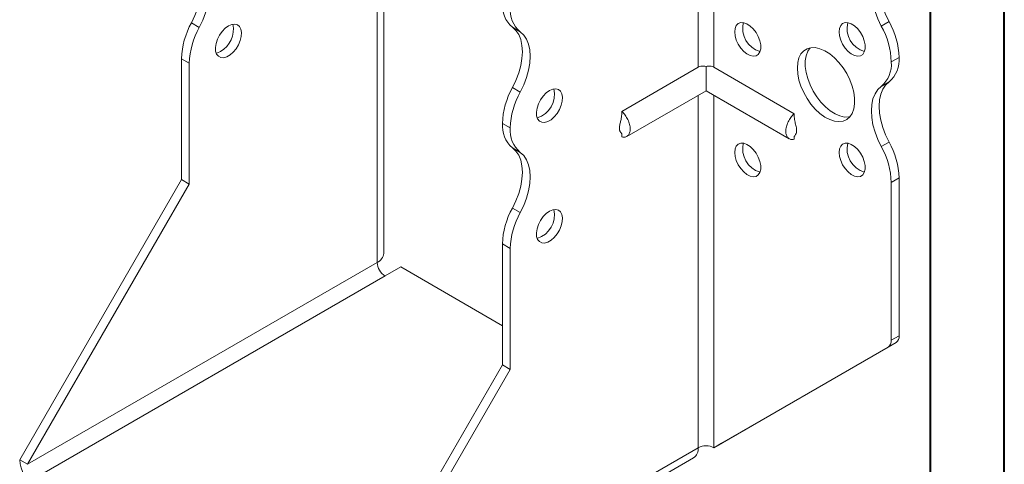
# Model space of a CAD drawing. Header units: millimetres. Extents: x 0 to 210, y 0 to 297.
# Tile 3 of 6: x 143 to 210, y 59 to 89. Entities that reach past the tile are written whole.
import ezdxf

# ---------------------------------------------------------------- set-up
doc = ezdxf.new("R2010")
doc.units = ezdxf.units.MM

msp = doc.modelspace()

# ---------------------------------------------------------------- linework, layer by layer
at = {"color": 7, "linetype": 'Continuous', "lineweight": 40}
for p, q in [((210.079, 0.215), (210.079, 297.215)), ((205.079, 5.215), (205.079, 292.215))]:
    msp.add_line(p, q, dxfattribs=at)
at = {"color": 7, "linetype": 'Continuous', "lineweight": 15}
for p, q in [((168.036, 72.796), (168.036, 96.578)), ((167.597, 72.184), (167.597, 95.966)), ((189.34, 91.676), (189.34, 85.4)), ((190.401, 85.4), (190.401, 91.676)), ((155.013, 88.415), (155.544, 88.109)), ((177.287, 87.806), (176.757, 88.112)), ((201.747, 88.193), (202.277, 88.499)), ((202.952, 86.069), (202.422, 85.763)), ((202.422, 85.762), (202.952, 86.068)), ((202.952, 86.069), (202.952, 86.068)), ((154.869, 85.679), (154.338, 85.985)), ((154.338, 77.799), (154.338, 85.985)), ((154.869, 77.493), (154.869, 85.679)), ((189.34, 85.4), (184.168, 82.414)), ((189.871, 85.455), (189.871, 83.817)), ((190.401, 85.4), (195.845, 82.257)), ((202.422, 85.763), (202.422, 85.762)), ((202.277, 84.417), (201.747, 84.111)), ((176.757, 84.029), (177.287, 83.722)), ((184.505, 80.72), (189.871, 83.817)), ((189.34, 83.511), (189.34, 59.632)), ((189.871, 83.817), (195.508, 80.563)), ((190.401, 59.632), (190.401, 83.511)), ((176.612, 81.292), (176.082, 81.598)), ((176.082, 81.597), (176.082, 81.598)), ((176.082, 81.597), (176.612, 81.291)), ((176.612, 81.291), (176.612, 81.292)), ((184.168, 80.908), (184.168, 80.686)), ((195.846, 80.745), (195.845, 80.529)), ((201.747, 80.027), (202.277, 80.334)), ((177.287, 79.64), (176.757, 79.947)), ((143.378, 58.815), (154.338, 77.799)), ((143.909, 58.509), (154.869, 77.493)), ((154.869, 77.493), (154.338, 77.799)), ((202.952, 77.904), (202.422, 77.597)), ((202.422, 77.597), (202.422, 66.912)), ((202.952, 77.904), (202.952, 67.218)), ((176.757, 75.863), (177.287, 75.557)), ((176.612, 73.127), (176.082, 73.433)), ((176.082, 65.247), (176.082, 73.433)), ((176.612, 64.94), (176.612, 73.127)), ((167.597, 72.184), (143.909, 58.509)), ((168.127, 71.265), (169.188, 71.878)), ((176.082, 67.898), (169.188, 71.878)), ((144.439, 57.591), (168.127, 71.265)), ((190.931, 59.938), (202.745, 66.76)), ((202.745, 66.76), (202.215, 66.454)), ((202.422, 66.912), (202.952, 67.218)), ((190.401, 59.632), (202.215, 66.454)), ((165.122, 46.263), (176.082, 65.247)), ((165.652, 45.957), (176.612, 64.94)), ((176.082, 65.247), (176.612, 64.94)), ((165.652, 45.957), (189.34, 59.632)), ((189.34, 59.632), (189.34, 59.632)), ((190.401, 59.632), (190.931, 59.938)), ((143.909, 58.509), (143.378, 58.815)), ((165.341, 45.27), (189.029, 58.945))]:
    msp.add_line(p, q, dxfattribs=at)
at = {"color": 7, "linetype": 'Continuous', "lineweight": 15, "flags": 128}
for points in [[(155.013, 92.499), (155.25, 92.282), (155.439, 92.001), (155.577, 91.664), (155.661, 91.276), (155.689, 90.847), (155.661, 90.385), (155.577, 89.901), (155.439, 89.404), (155.25, 88.905), (155.013, 88.415)], [(155.544, 88.109), (155.78, 88.599), (155.969, 89.098), (156.107, 89.595), (156.191, 90.079), (156.219, 90.541), (156.191, 90.97), (156.107, 91.358), (155.969, 91.695), (155.78, 91.975), (155.544, 92.193)], [(201.747, 88.193), (201.51, 88.683), (201.321, 89.182), (201.183, 89.678), (201.099, 90.163), (201.071, 90.625), (201.099, 91.054), (201.183, 91.441), (201.321, 91.779), (201.51, 92.059), (201.747, 92.276)], [(202.277, 92.582), (202.041, 92.365), (201.852, 92.085), (201.714, 91.747), (201.63, 91.36), (201.601, 90.931), (201.63, 90.469), (201.714, 89.985), (201.852, 89.488), (202.041, 88.989), (202.277, 88.499)], [(157.52, 88.21), (157.301, 88.051), (157.095, 87.838), (156.915, 87.584), (156.774, 87.305), (156.68, 87.019), (156.638, 86.744), (156.652, 86.496), (156.721, 86.293), (156.839, 86.145), (157.001, 86.063), (157.195, 86.052), (157.41, 86.112), (157.631, 86.24), (157.846, 86.428), (158.04, 86.663), (158.201, 86.931), (158.32, 87.216), (158.389, 87.499), (158.403, 87.762), (158.361, 87.99), (158.267, 88.167), (158.125, 88.282), (157.946, 88.329), (157.74, 88.304), (157.52, 88.21)], [(176.757, 84.029), (176.993, 84.519), (177.182, 85.017), (177.32, 85.514), (177.404, 85.999), (177.433, 86.46), (177.404, 86.889), (177.32, 87.277), (177.182, 87.614), (176.993, 87.895), (176.757, 88.112)], [(191.815, 87.803), (191.843, 88.04), (191.924, 88.231), (192.055, 88.363), (192.225, 88.427), (192.426, 88.421), (192.643, 88.343), (192.865, 88.199), (193.075, 87.999), (193.262, 87.754), (193.414, 87.479), (193.521, 87.194), (193.576, 86.914), (193.576, 86.658), (193.521, 86.442), (193.414, 86.28), (193.262, 86.181), (193.075, 86.152), (192.865, 86.194), (192.643, 86.306), (192.426, 86.479), (192.225, 86.704), (192.055, 86.966), (191.924, 87.248), (191.843, 87.533), (191.815, 87.803)], [(198.886, 87.803), (198.914, 88.041), (198.995, 88.232), (199.126, 88.364), (199.296, 88.428), (199.497, 88.421), (199.715, 88.344), (199.936, 88.2), (200.146, 87.999), (200.333, 87.754), (200.485, 87.48), (200.592, 87.194), (200.647, 86.915), (200.647, 86.659), (200.592, 86.443), (200.485, 86.28), (200.333, 86.181), (200.146, 86.152), (199.936, 86.195), (199.715, 86.306), (199.497, 86.48), (199.296, 86.705), (199.126, 86.966), (198.995, 87.248), (198.914, 87.533), (198.886, 87.803)], [(177.287, 83.722), (177.524, 84.212), (177.713, 84.711), (177.851, 85.208), (177.935, 85.692), (177.963, 86.154), (177.935, 86.583), (177.851, 86.971), (177.713, 87.308), (177.524, 87.589), (177.287, 87.806)], [(196.058, 85.353), (196.086, 85.717), (196.169, 86.037), (196.305, 86.306), (196.489, 86.515), (196.718, 86.658), (196.983, 86.731), (197.277, 86.733), (197.593, 86.662), (197.92, 86.522), (198.249, 86.315), (198.572, 86.049), (198.878, 85.73), (199.159, 85.369), (199.406, 84.974), (199.613, 84.558), (199.774, 84.133), (199.884, 83.71), (199.94, 83.303), (199.94, 82.922), (199.884, 82.579), (199.774, 82.283), (199.613, 82.043), (199.406, 81.867), (199.159, 81.758), (198.878, 81.72), (198.572, 81.755), (198.249, 81.861), (197.92, 82.035), (197.593, 82.272), (197.277, 82.566), (196.983, 82.907), (196.718, 83.287), (196.489, 83.694), (196.305, 84.116), (196.169, 84.541), (196.086, 84.958), (196.058, 85.353)], [(196.918, 86.721), (196.761, 86.485), (196.651, 86.189), (196.595, 85.846), (196.595, 85.465), (196.651, 85.057), (196.761, 84.635), (196.922, 84.21), (197.129, 83.794), (197.376, 83.399), (197.657, 83.037), (197.963, 82.719), (198.286, 82.452), (198.615, 82.246), (198.942, 82.105), (199.258, 82.035), (199.552, 82.036), (199.617, 82.047)], [(156.99, 86.474), (156.77, 86.38), (156.689, 86.362)], [(201.747, 80.027), (201.51, 80.517), (201.321, 81.016), (201.183, 81.513), (201.099, 81.997), (201.071, 82.459), (201.099, 82.888), (201.183, 83.276), (201.321, 83.613), (201.51, 83.894), (201.747, 84.111)], [(202.277, 84.417), (202.041, 84.2), (201.852, 83.919), (201.714, 83.582), (201.63, 83.194), (201.601, 82.765), (201.63, 82.304), (201.714, 81.819), (201.852, 81.322), (202.041, 80.824), (202.277, 80.334)], [(179.264, 83.823), (179.044, 83.664), (178.838, 83.451), (178.659, 83.197), (178.518, 82.918), (178.423, 82.632), (178.382, 82.357), (178.396, 82.11), (178.464, 81.906), (178.583, 81.758), (178.744, 81.676), (178.939, 81.665), (179.153, 81.725), (179.375, 81.853), (179.589, 82.041), (179.783, 82.276), (179.945, 82.545), (180.064, 82.829), (180.132, 83.112), (180.146, 83.375), (180.105, 83.603), (180.01, 83.78), (179.869, 83.895), (179.69, 83.942), (179.484, 83.918), (179.264, 83.823)], [(191.815, 79.637), (191.843, 79.875), (191.924, 80.066), (192.055, 80.198), (192.225, 80.262), (192.426, 80.255), (192.643, 80.178), (192.865, 80.034), (193.075, 79.833), (193.262, 79.588), (193.414, 79.314), (193.521, 79.028), (193.576, 78.749), (193.576, 78.493), (193.521, 78.277), (193.414, 78.114), (193.262, 78.015), (193.075, 77.986), (192.865, 78.029), (192.643, 78.14), (192.426, 78.314), (192.225, 78.539), (192.055, 78.8), (191.924, 79.082), (191.843, 79.367), (191.815, 79.637)], [(198.886, 79.638), (198.914, 79.876), (198.995, 80.066), (199.126, 80.198), (199.296, 80.263), (199.497, 80.256), (199.715, 80.178), (199.936, 80.035), (200.146, 79.834), (200.333, 79.589), (200.485, 79.315), (200.592, 79.029), (200.647, 78.749), (200.647, 78.493), (200.592, 78.277), (200.485, 78.115), (200.333, 78.016), (200.146, 77.987), (199.936, 78.029), (199.715, 78.141), (199.497, 78.315), (199.296, 78.539), (199.126, 78.801), (198.995, 79.083), (198.914, 79.368), (198.886, 79.638)], [(176.757, 75.863), (176.993, 76.353), (177.182, 76.852), (177.32, 77.349), (177.404, 77.833), (177.433, 78.295), (177.404, 78.724), (177.32, 79.111), (177.182, 79.449), (176.993, 79.729), (176.757, 79.947)], [(177.287, 75.557), (177.524, 76.047), (177.713, 76.546), (177.851, 77.043), (177.935, 77.527), (177.963, 77.989), (177.935, 78.418), (177.851, 78.805), (177.713, 79.143), (177.524, 79.423), (177.287, 79.64)], [(179.264, 75.657), (179.044, 75.498), (178.838, 75.285), (178.659, 75.031), (178.518, 74.753), (178.423, 74.467), (178.382, 74.191), (178.396, 73.944), (178.464, 73.74), (178.583, 73.593), (178.744, 73.511), (178.939, 73.5), (179.153, 73.56), (179.375, 73.688), (179.589, 73.875), (179.783, 74.111), (179.945, 74.379), (180.064, 74.664), (180.132, 74.947), (180.146, 75.21), (180.105, 75.437), (180.01, 75.614), (179.869, 75.73), (179.69, 75.777), (179.484, 75.752), (179.264, 75.657)]]:
    msp.add_lwpolyline(points, dxfattribs=at)
at = {"color": 7, "linetype": 'Continuous', "lineweight": 15}
for centre, radius, start, end in [((178.034, 89.597), 1.959, 175.16254, 229.32327), ((178.564, 89.291), 1.959, 175.16254, 229.32327), ((159.644, 85.82), 5.308, 150.73258, 178.21727), ((160.175, 85.514), 5.308, 150.73258, 178.21727), ((156.105, 87.983), 1.749, 300.39229, 11.17657), ((194.004, 88.046), 1.65, 166.69046, 253.30416), ((201.075, 88.046), 1.65, 166.69046, 253.30416), ((197.116, 85.598), 5.308, 1.78273, 29.26742), ((197.646, 85.904), 5.308, 1.78273, 29.26742), ((201, 85.903), 1.959, 310.67673, 4.83746), ((200.47, 85.596), 1.959, 310.67673, 4.83746), ((181.388, 81.433), 5.308, 150.73258, 178.21727), ((181.918, 81.127), 5.308, 150.73258, 178.21727), ((177.959, 83.556), 1.65, 286.69605, 13.30932), ((178.034, 81.432), 1.959, 175.16254, 229.32327), ((178.564, 81.126), 1.959, 175.16254, 229.32327), ((194.004, 79.88), 1.65, 166.69046, 253.30416), ((201.075, 79.881), 1.65, 166.69046, 253.30416), ((197.646, 77.738), 5.308, 1.78273, 29.26742), ((197.116, 77.432), 5.308, 1.78273, 29.26742), ((181.388, 73.268), 5.308, 150.73258, 178.21727), ((181.918, 72.962), 5.308, 150.73258, 178.21727), ((177.959, 75.39), 1.65, 286.69605, 13.30932), ((167.285, 72.871), 0.754, 294.37466, 354.3052), ((168.748, 72.236), 1.153, 182.60548, 237.39452), ((201.921, 66.862), 0.503, 305.69804, 5.62038), ((202.451, 67.169), 0.503, 305.69804, 5.62038), ((188.605, 59.551), 0.739, 305.01333, 6.29885), ((189.871, 58.608), 1.153, 62.60967, 117.39033), ((145.681, 58.92), 2.305, 182.60548, 237.39452)]:
    msp.add_arc(centre, radius, start, end, dxfattribs=at)
for points, knots in [([(189.871, 85.455), (189.824, 85.469), (189.776, 85.478), (189.68, 85.486), (189.634, 85.486), (189.496, 85.469), (189.411, 85.441), (189.34, 85.4)], [0, 0, 0, 0, 0.25, 0.25, 0.5, 0.5, 1, 1, 1, 1]), ([(190.401, 85.4), (190.366, 85.421), (190.327, 85.438), (190.243, 85.465), (190.2, 85.475), (190.062, 85.491), (189.965, 85.484), (189.871, 85.455)], [0, 0, 0, 0, 0.25, 0.25, 0.5, 0.5, 1, 1, 1, 1]), ([(184.168, 82.211), (184.154, 82.093), (184.132, 81.894), (184.062, 81.655), (184.021, 81.476), (183.999, 81.325), (184.004, 81.193), (184.028, 81.105), (184.065, 81.025), (184.132, 80.961), (184.155, 80.915), (184.168, 80.89)], [0, 0, 0, 0, 0.183845, 0.312711, 0.387766, 0.468607, 0.561014, 0.614242, 0.675479, 0.825899, 1, 1, 1, 1]), ([(184.168, 80.686), (184.208, 80.676), (184.248, 80.67), (184.325, 80.668), (184.361, 80.671), (184.43, 80.685), (184.462, 80.697), (184.523, 80.729), (184.551, 80.749), (184.602, 80.797), (184.624, 80.825), (184.663, 80.888), (184.68, 80.924), (184.707, 81), (184.717, 81.041), (184.73, 81.128), (184.733, 81.175), (184.733, 81.272), (184.73, 81.322), (184.717, 81.425), (184.707, 81.478), (184.667, 81.64), (184.627, 81.748), (184.526, 81.962), (184.465, 82.063), (184.361, 82.207), (184.325, 82.252), (184.248, 82.338), (184.208, 82.377), (184.168, 82.414)], [0, 0, 0, 0, 0.0625, 0.0625, 0.125, 0.125, 0.1875, 0.1875, 0.25, 0.25, 0.3125, 0.3125, 0.375, 0.375, 0.4375, 0.4375, 0.5, 0.5, 0.5625, 0.5625, 0.625, 0.625, 0.75, 0.75, 0.875, 0.875, 0.9375, 0.9375, 1, 1, 1, 1]), ([(195.845, 82.257), (195.805, 82.22), (195.766, 82.181), (195.689, 82.096), (195.652, 82.05), (195.584, 81.955), (195.551, 81.906), (195.491, 81.805), (195.462, 81.752), (195.412, 81.645), (195.39, 81.592), (195.35, 81.484), (195.334, 81.429), (195.307, 81.322), (195.297, 81.269), (195.283, 81.166), (195.28, 81.115), (195.28, 80.97), (195.293, 80.882), (195.347, 80.728), (195.386, 80.665), (195.487, 80.568), (195.548, 80.536), (195.652, 80.513), (195.689, 80.51), (195.765, 80.513), (195.805, 80.518), (195.845, 80.529)], [0, 0, 0, 0, 0.0625, 0.0625, 0.125, 0.125, 0.1875, 0.1875, 0.25, 0.25, 0.3125, 0.3125, 0.375, 0.375, 0.4375, 0.4375, 0.5, 0.5, 0.625, 0.625, 0.75, 0.75, 0.875, 0.875, 0.9375, 0.9375, 1, 1, 1, 1]), ([(195.851, 80.736), (195.853, 80.736), (195.86, 80.736), (195.908, 80.796), (195.97, 80.901), (196.011, 81.029), (196.013, 81.2), (195.971, 81.426), (195.886, 81.708), (195.86, 81.931), (195.846, 82.053)], [0, 0, 0, 0, 0.082719, 0.205131, 0.329338, 0.43478, 0.526561, 0.636523, 0.801685, 1, 1, 1, 1])]:
    msp.add_open_spline(points, degree=3, knots=knots, dxfattribs=at)
for points in [[(184.168, 82.414), (184.168, 82.346), (184.168, 82.278), (184.168, 82.211)], [(195.845, 82.257), (195.846, 82.189), (195.846, 82.121), (195.846, 82.053)]]:
    msp.add_open_spline(points, degree=3, dxfattribs=at)

doc.saveas('drawing.dxf')
